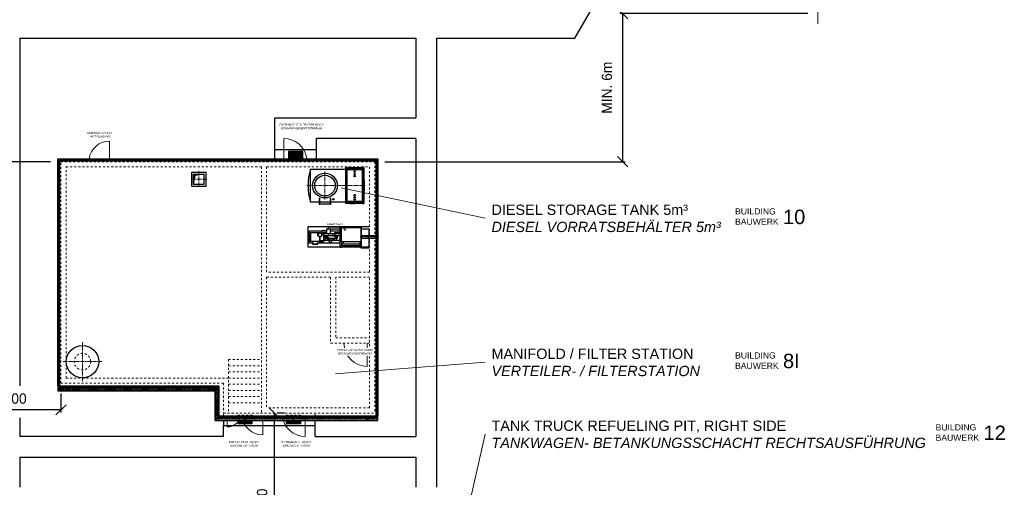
# Model space of a CAD drawing. Header units: millimetres. Extents: x 40256 to 138809, y -76860 to 38764.
# Tile 13 of 18: x 75252 to 123103, y -29014 to -6317. Entities that reach past the tile are written whole.
import ezdxf

# ---------------------------------------------------------------- set-up
doc = ezdxf.new("R2010")
doc.units = ezdxf.units.MM
for name, pattern in [('ACAD_ISO10W100', [18, 12, -3, 0, -3]), ('DASHDOT', [1, 0.5, -0.25, 0, -0.25]), ('HIDDEN', [0.375, 0.25, -0.125]), ('JIS_02_0.7', [1.35, 0.75, -0.6]), ('JIS_02_1.0', [2, 1, -1]), ('MITTE2', [28.575, 19.05, -3.175, 3.175, -3.175])]:
    doc.linetypes.add(name, pattern=pattern)
doc.layers.add('Aggregate', color=253, linetype='Continuous')
doc.layers.add('Lagertank', color=253, linetype='Continuous')
doc.layers.add('Bemaßung', color=7, linetype='Continuous', lineweight=9)
doc.layers.add('Beschriftung', color=7, linetype='Continuous', lineweight=9)
doc.styles.add('LBB3.5M1000', font='isocp.shx', dxfattribs={"height": 3.5})
doc.dimstyles.new('DIN', dxfattribs={"dimtxt": 2.5, "dimasz": 2.5, "dimexe": 1.25, "dimexo": 0.625, "dimtad": 1, "dimtih": 1, "dimdec": 4, "dimdsep": 46, "dimlunit": 6, "dimtxsty": 'Standard', "dimcen": 2.5, "dimadec": 0, "dimazin": 0, "dimtfac": 1, "dimtdec": 4, "dimtmove": 0, "dimatfit": 3, "dimfxl": 0, "dimtvp": 1, "dimtolj": 1, "dimtzin": 0, "dimarcsym": 0})

# ---------------------------------------------------------------- blocks, each defined once
blk = doc.blocks.new('_Oblique')
at = {"color": 0, "linetype": 'ByBlock', "lineweight": -2}
blk.add_line((-0.5, -0.5), (0.5, 0.5), dxfattribs=at)
blk = doc.blocks.new('*D51')
at = {"layer": 'Bemaßung', "color": 0, "lineweight": -2, "transparency": 16777216}
for p, q in [((87626, -25414), (87626, -34414)), ((88126, -25414), (87751, -25414)), ((87126, -34414), (87501, -34414))]:
    blk.add_line(p, q, dxfattribs=at)
at = {"layer": 'DEFPOINTS', "color": 0, "transparency": 16777216}
for p in [(87626, -25414), (87626, -34414), (87626, -34414)]:
    blk.add_point(p, dxfattribs=at)
at = {"layer": 'Bemaßung', "color": 0, "lineweight": -2, "transparency": 16777216, "xscale": 500, "yscale": 500, "zscale": 500}
for p, rotation in [((87626, -25414), 90), ((87626, -34414), 270)]:
    blk.add_blockref('_Oblique', p, dxfattribs=dict(at, rotation=rotation))
at = {"layer": 'Bemaßung', "color": 0, "transparency": 16777216, "insert": (87035, -29914), "char_height": 500, "attachment_point": 5, "rotation": 90}
blk.add_mtext('\\A1;9.000', dxfattribs=at)
blk = doc.blocks.new('*D52')
at = {"layer": 'Bemaßung', "color": 0, "lineweight": -2, "transparency": 16777216}
for p, q in [((72253, -21669), (72253, -25379)), ((77253, -24464), (77253, -25379)), ((77253, -25254), (72253, -25254))]:
    blk.add_line(p, q, dxfattribs=at)
at = {"layer": 'DEFPOINTS', "color": 0, "transparency": 16777216}
for p in [(72253, -21169), (77253, -23964), (72253, -25254)]:
    blk.add_point(p, dxfattribs=at)
at = {"layer": 'Bemaßung', "color": 0, "lineweight": -2, "transparency": 16777216, "xscale": 500, "yscale": 500, "zscale": 500, "rotation": 180}
blk.add_blockref('_Oblique', (72253, -25254), dxfattribs=at)
at = {"layer": 'Bemaßung', "color": 0, "lineweight": -2, "transparency": 16777216, "xscale": 500, "yscale": 500, "zscale": 500}
blk.add_blockref('_Oblique', (77253, -25254), dxfattribs=at)
at = {"layer": 'Bemaßung', "color": 0, "transparency": 16777216, "insert": (74753, -24712), "char_height": 500, "attachment_point": 5}
blk.add_mtext('\\A1;5.000', dxfattribs=at)
blk = doc.blocks.new('*D53')
at = {"layer": 'Bemaßung', "color": 0, "lineweight": -2, "transparency": 16777216}
for p, q in [((113547, -6020), (104425, -6020)), ((104550, -6020), (104550, -13214)), ((93003, -13214), (104675, -13214))]:
    blk.add_line(p, q, dxfattribs=at)
at = {"layer": 'DEFPOINTS', "color": 0, "transparency": 16777216}
for p in [(114047, -6020), (92503, -13214), (104550, -13214)]:
    blk.add_point(p, dxfattribs=at)
at = {"layer": 'Bemaßung', "color": 0, "lineweight": -2, "transparency": 16777216, "xscale": 500, "yscale": 500, "zscale": 500}
for p, rotation in [((104550, -6020), 90), ((104550, -13214), 270)]:
    blk.add_blockref('_Oblique', p, dxfattribs=dict(at, rotation=rotation))
at = {"layer": 'Bemaßung', "color": 0, "transparency": 16777216, "insert": (103791, -9617), "char_height": 500, "attachment_point": 5, "rotation": 90}
blk.add_mtext('\\A1;MIN. 6m', dxfattribs=at)
blk = doc.blocks.new('*D54')
at = {"layer": 'Bemaßung', "color": 0, "lineweight": -2, "transparency": 16777216}
for p, q in [((57926, -1674), (69202, -1674)), ((69077, -1674), (69077, -13214)), ((76753, -13214), (68952, -13214))]:
    blk.add_line(p, q, dxfattribs=at)
at = {"layer": 'DEFPOINTS', "color": 0, "transparency": 16777216}
for p in [(57426, -1674), (69077, -13214), (77253, -13214)]:
    blk.add_point(p, dxfattribs=at)
at = {"layer": 'Bemaßung', "color": 0, "lineweight": -2, "transparency": 16777216, "xscale": 500, "yscale": 500, "zscale": 500}
for p, rotation in [((69077, -1674), 90), ((69077, -13214), 270)]:
    blk.add_blockref('_Oblique', p, dxfattribs=dict(at, rotation=rotation))
at = {"layer": 'Bemaßung', "color": 0, "transparency": 16777216, "insert": (68090, -7444), "char_height": 500, "attachment_point": 5, "rotation": 90}
blk.add_mtext('\\A1;MIN. 6m', dxfattribs=at)

msp = doc.modelspace()

# ---------------------------------------------------------------- hatches: boundary and pattern name
at = {"lineweight": 13}
h = msp.add_hatch(dxfattribs=at)
h.set_pattern_fill('ANSI37', color=256, scale=10, angle=225)
h.set_pattern_definition([(270, (88658.482, -12913.515), (31.75, -7e-15), []), (0, (88658.482, -12913.515), (7e-15, 31.75), [])])
h.paths.add_polyline_path([(88308.48235, -13063.51548), (89008.48235, -13063.51548), (89008.48235, -12713.51548), (88308.48235, -12713.51548)])
h = msp.add_hatch(color=256)
h.dxf.hatch_style = 1
h.paths.add_polyline_path([(84205.98235, -13811.01548), (83953.48235, -13811.01548), (83953.48235, -13855.53804)])
h.paths.add_polyline_path([(83953.48235, -13811.01548), (83700.98235, -13811.01548), (83700.98235, -14063.51548), (83745.50491, -14063.51548), (83776.67994, -13886.71308), (83953.48235, -13855.53804)])
h.paths.add_polyline_path([(83745.50491, -14063.51548), (83700.98235, -14063.51548), (83700.98235, -14316.01548)])
h = msp.add_hatch(dxfattribs=at)
h.set_pattern_fill('ANSI37', color=256, scale=10, angle=45)
h.set_pattern_definition([(90, (86203.482, -25713.515), (-31.75, 5e-15), []), (180, (86203.482, -25713.515), (-5e-15, -31.75), [])])
h.paths.add_polyline_path([(86553.48235, -25766.18145), (85853.48235, -25766.18145), (85853.48235, -25913.51548), (86553.48235, -25913.51548)])
h.paths.add_polyline_path([(85853.48235, -25594.82577), (86553.48235, -25594.82577), (86553.48235, -25563.51548), (85853.48235, -25563.51548)])
h = msp.add_hatch(dxfattribs=at)
h.set_pattern_fill('ANSI37', color=256, scale=10, angle=45)
h.set_pattern_definition([(90, (88558.482, -25713.515), (-31.75, 5e-15), []), (180, (88558.482, -25713.515), (-5e-15, -31.75), [])])
h.paths.add_polyline_path([(88908.48235, -25766.18145), (88208.48235, -25766.18145), (88208.48235, -25913.51548), (88908.48235, -25913.51548)])
h.paths.add_polyline_path([(88208.48235, -25594.82577), (88908.48235, -25594.82577), (88908.48235, -25563.51548), (88208.48235, -25563.51548)])

# ---------------------------------------------------------------- linework, layer by layer
at = {"linetype": 'ACAD_ISO10W100', "lineweight": 18, "ltscale": 50}
msp.add_line((114046.63, -6520.42342), (114046.63, 35026.12862), dxfattribs=at)
for p, q in [((102230.36688, -7213.51548), (103949.93957, -4235.12822)), ((75253.48235, -7213.51548), (94503.48235, -7213.51548)), ((75253.48235, -7213.51548), (75253.48235, -24095.61631)), ((95503.48235, -7213.51548), (102230.36688, -7213.51548)), ((87653.48235, -13063.51548), (87653.48235, -12613.51548)), ((87653.48235, -12613.51548), (89663.48235, -12613.51548)), ((89663.48235, -12613.51548), (89663.48235, -13063.51548)), ((77103.48235, -24113.21753), (77103.48235, -13063.51548)), ((77103.48235, -13063.51548), (92653.48235, -13063.51548)), ((77203.48235, -13163.51548), (77103.48235, -13063.51548)), ((92603.48235, -13113.51548), (77153.48235, -13113.51548)), ((77153.48235, -24113.21753), (77153.48235, -13113.51548)), ((77203.48235, -13163.51548), (92553.48235, -13163.51548)), ((77203.48235, -24113.21753), (77203.48235, -13163.51548)), ((92553.48235, -13163.51548), (92653.48235, -13063.51548)), ((92553.48235, -13163.51548), (92553.48235, -25563.51548)), ((92603.48235, -13113.51548), (92603.48235, -25563.51548)), ((92653.48235, -13063.51548), (92653.48235, -25563.51548)), ((84205.98235, -13811.01548), (83776.67994, -13886.71308)), ((83700.98235, -14316.01548), (83776.67994, -13886.71308)), ((84953.48235, -24113.21753), (77103.48235, -24113.21753)), ((77103.48235, -24187.55082), (84897.84614, -24187.55082)), ((77103.48235, -24317.93655), (84767.46042, -24317.93655)), ((84750.81638, -24334.58059), (84922.17205, -24163.22491)), ((84750.81638, -25766.18145), (84750.81638, -24334.58059)), ((84767.46042, -25749.53741), (84767.46042, -24317.93655)), ((84897.84614, -25619.15169), (84897.84614, -24187.55082)), ((84922.17205, -25594.82577), (84922.17205, -24163.22491)), ((84953.48235, -25563.51548), (84953.48235, -24113.21753)), ((75253.48235, -25644.79702), (75253.48235, -26543.51548)), ((84922.17205, -25594.82577), (84750.81638, -25766.18145)), ((84767.46042, -25749.53741), (92653.48235, -25749.53741)), ((84897.84614, -25619.15169), (92653.48235, -25619.15169)), ((92653.48235, -25563.51548), (84953.48235, -25563.51548)), ((92553.48235, -25563.51548), (85103.48235, -25563.51548)), ((85153.48235, -25563.51548), (85153.48235, -25594.82577)), ((85153.48235, -25766.18145), (85153.48235, -26013.51548)), ((89608.48235, -25594.82577), (89608.48235, -25563.51548)), ((89608.48235, -26013.51548), (89608.48235, -25766.18145)), ((85153.48235, -26013.51548), (89608.48235, -26013.51548)), ((75253.48235, -27543.51548), (75253.48235, -29013.51548))]:
    msp.add_line(p, q)
at = {"lineweight": 5}
for p, q in [((79618.48235, -13063.51548), (79618.48235, -12208.51548)), ((88088.48235, -13063.51548), (88088.48235, -12083.51548)), ((92138.48235, -22013.51548), (92138.48235, -23143.51548)), ((85338.48235, -25563.51548), (85338.48235, -26083.51548)), ((87068.48235, -25563.51548), (87068.48235, -26463.51548)), ((89128.48235, -25563.51548), (89128.48235, -26543.51548))]:
    msp.add_line(p, q, dxfattribs=at)
at = {"linetype": 'JIS_02_1.0', "lineweight": 18, "ltscale": 100}
for p, q in [((77253.48235, -23963.51548), (77253.48235, -13213.51548)), ((77253.48235, -13213.51548), (92503.48235, -13213.51548)), ((92503.48235, -13213.51548), (92503.48235, -25413.51548)), ((77503.48235, -13463.51548), (87003.48235, -13463.51548)), ((77503.48235, -23713.51548), (77503.48235, -13463.51548)), ((87003.48235, -13463.51548), (87003.48235, -25413.51548)), ((87253.48235, -13463.51548), (87253.48235, -18563.51548)), ((87253.48235, -13463.51548), (92253.48235, -13463.51548)), ((92253.48235, -13463.51548), (92253.48235, -18563.51548)), ((92253.48235, -18563.51548), (87253.48235, -18563.51548)), ((87253.48235, -18813.51548), (87253.48235, -25163.51548)), ((87253.48235, -18813.51548), (90363.48235, -18813.51548)), ((90363.48235, -18813.51548), (90363.48235, -22013.51548)), ((92253.48235, -18813.51548), (90613.48235, -18813.51548)), ((90613.48235, -18813.51548), (90613.48235, -21763.51548)), ((92253.48235, -25163.51548), (92253.48235, -18813.51548)), ((90613.48235, -21763.51548), (92253.48235, -21763.51548)), ((90363.48235, -22013.51548), (92253.48235, -22013.51548)), ((85403.48235, -22813.51548), (85403.48235, -25413.51548)), ((85403.48235, -22813.51548), (87003.48235, -22813.51548)), ((85403.48235, -23113.51548), (87003.48235, -23113.51548)), ((85403.48235, -23413.51548), (87003.48235, -23413.51548)), ((77503.48235, -23713.51548), (85403.48235, -23713.51548)), ((85403.48235, -23713.51548), (87003.48235, -23713.51548)), ((77253.48235, -23963.51548), (85153.48235, -23963.51548)), ((85153.48235, -23963.51548), (85153.48235, -25413.51548)), ((85403.48235, -24013.51548), (87003.48235, -24013.51548)), ((85403.48235, -24313.51548), (87003.48235, -24313.51548)), ((85403.48235, -24613.51548), (87003.48235, -24613.51548)), ((85403.48235, -24913.51548), (87003.48235, -24913.51548)), ((92253.48235, -25163.51548), (87253.48235, -25163.51548)), ((85153.48235, -25413.51548), (92503.48235, -25413.51548)), ((85153.48235, -25563.51548), (85153.48235, -25413.51548)), ((85853.48235, -25563.51548), (85853.48235, -25513.51548)), ((85853.48235, -25513.51548), (86553.48235, -25513.51548)), ((86553.48235, -25513.51548), (86553.48235, -25563.51548)), ((88208.48235, -25563.51548), (88208.48235, -25513.51548)), ((88208.48235, -25513.51548), (88908.48235, -25513.51548)), ((88908.48235, -25513.51548), (88908.48235, -25563.51548)), ((89608.48235, -25563.51548), (89608.48235, -25413.51548))]:
    msp.add_line(p, q, dxfattribs=at)
at = {"linetype": 'MITTE2', "lineweight": 18, "ltscale": 10}
for p, q in [((83953.48235, -13669.07864), (83953.48235, -14457.95232)), ((84347.91919, -14063.51548), (83559.04551, -14063.51548)), ((78303.48235, -23855.28222), (78303.48235, -21971.74875)), ((77361.71561, -22913.51548), (79245.24908, -22913.51548))]:
    msp.add_line(p, q, dxfattribs=at)
at = {"linetype": 'DASHDOT', "ltscale": 10}
for p, q in [((77075.17155, -24248.90275), (84836.49422, -24248.90275)), ((84836.49422, -25680.50361), (84836.49422, -24248.90275)), ((84836.49422, -25680.50361), (92692.50993, -25680.50361))]:
    msp.add_line(p, q, dxfattribs=at)
for points in [[(89008.48235, -13063.51548), (89008.48235, -12713.51548), (88308.48235, -12713.51548), (88308.48235, -13063.51548)], [(84922.17205, -24163.22491), (77103.48235, -24163.22491), (77103.48235, -24334.58059), (84750.81638, -24334.58059)], [(84750.81638, -25766.18145), (92653.48235, -25766.18145), (92653.48235, -25594.82577), (84922.17205, -25594.82577)], [(85853.48235, -25563.51548), (85853.48235, -25594.82577)], [(85853.48235, -25766.18145), (85853.48235, -25913.51548), (86553.48235, -25913.51548), (86553.48235, -25766.18145)], [(86553.48235, -25594.82577), (86553.48235, -25563.51548)], [(88208.48235, -25563.51548), (88208.48235, -25594.82577)], [(88208.48235, -25766.18145), (88208.48235, -25913.51548), (88908.48235, -25913.51548), (88908.48235, -25766.18145)], [(88908.48235, -25594.82577), (88908.48235, -25563.51548)]]:
    msp.add_lwpolyline(points)
for points in [[(83610.98235, -13721.01548), (84295.98235, -13721.01548), (84295.98235, -14406.01548), (83610.98235, -14406.01548)], [(83700.98235, -13811.01548), (84205.98235, -13811.01548), (84205.98235, -14316.01548), (83700.98235, -14316.01548)]]:
    msp.add_lwpolyline(points, close=True)
for centre, radius in [((88658.48235, -12913.51548), 30.15), ((78303.48235, -22913.51548), 787.40157), ((77614.0731, -24248.90275), 58.97615), ((77614.0731, -24248.90275), 50), ((84442.8916, -24248.90275), 58.97615), ((84442.8916, -24248.90275), 50), ((86203.48235, -25713.51548), 30.15), ((88558.48235, -25713.51548), 30.15), ((92142.8916, -25680.50361), 58.97615), ((92142.8916, -25680.50361), 50)]:
    msp.add_circle(centre, radius)
at = {"linetype": 'JIS_02_1.0', "lineweight": 18, "ltscale": 100}
msp.add_circle((78303.48235, -22913.51548), 400, dxfattribs=at)
at = {"lineweight": 5}
for centre, radius, start, end in [((79618.48235, -13213.51548), 1005, 90, 171.416318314), ((88088.48235, -13213.51548), 1130, 7.628149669, 90), ((92138.48235, -22013.51548), 1130, 180, 270), ((85338.48235, -25413.51548), 670, 270, 347.062938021), ((87068.48235, -25413.51548), 1050, 188.213210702, 270), ((89128.48235, -25413.51548), 1130, 187.628149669, 270)]:
    msp.add_arc(centre, radius, start, end, dxfattribs=at)
at = {"layer": 'Aggregate'}
for p, q in [((89253.48235, -16363.51548), (89253.48235, -17363.51548)), ((92253.48235, -16363.51548), (89253.48235, -16363.51548)), ((89907.23043, -16651.28345), (89907.23043, -16679.95497)), ((89995.21466, -16651.28345), (89907.23043, -16651.28345)), ((89995.21466, -16651.28345), (89995.21466, -16708.51596)), ((90013.42584, -16545.08804), (90165.56984, -16545.08804)), ((90013.42584, -16633.07227), (90165.56984, -16633.07227)), ((90823.48235, -16385.24957), (90324.91729, -16385.24957)), ((90324.91729, -16473.2338), (90823.48235, -16473.2338)), ((90823.48235, -17323.51548), (90823.48235, -16403.51548)), ((91052.83565, -16385.24957), (90883.48235, -16385.24957)), ((90883.48235, -17097.51548), (90883.48235, -16403.51548)), ((89733.85091, -17208.11479), (89477.87527, -17208.11479)), ((89841.78782, -17039.03198), (89847.63083, -17060.83839)), ((90021.37596, -17060.83839), (89847.63083, -17060.83839)), ((89847.63083, -17120.33786), (89853.67809, -17126.38512)), ((90021.37596, -17120.33786), (90015.3287, -17126.38512)), ((90027.21897, -17039.03198), (90021.37596, -17060.83839)), ((90883.48235, -17097.51548), (90883.48235, -17323.51548)), ((90915.51672, -17184.39969), (90915.51672, -17097.51548)), ((90996.00587, -17184.39969), (90996.00587, -17097.51548)), ((91012.6657, -17201.05952), (91783.48235, -17201.05952)), ((92253.48235, -17363.51548), (89253.48235, -17363.51548)), ((91012.6657, -17281.54866), (91783.48235, -17281.54866))]:
    msp.add_line(p, q, dxfattribs=at)
at = {"layer": 'Aggregate', "lineweight": 9}
for p, q in [((90103.17815, -16991.81133), (90108.23907, -16983.04555)), ((90108.23907, -17000.57711), (90103.17815, -16991.81133)), ((90108.23907, -16983.04555), (90111.83703, -16983.04555)), ((90118.36092, -17000.57711), (90108.23907, -17000.57711)), ((90114.76297, -16983.04555), (90118.36092, -16983.04555)), ((90118.36092, -16983.04555), (90123.42185, -16991.81133)), ((90123.42185, -16991.81133), (90118.36092, -17000.57711)), ((90208.12534, -16991.81133), (90213.18627, -16983.04555)), ((90213.18627, -17000.57711), (90208.12534, -16991.81133)), ((90213.18627, -16983.04555), (90216.78423, -16983.04555)), ((90223.30812, -17000.57711), (90213.18627, -17000.57711)), ((90219.71016, -16983.04555), (90223.30812, -16983.04555)), ((90223.30812, -16983.04555), (90228.36905, -16991.81133)), ((90228.36905, -16991.81133), (90223.30812, -17000.57711)), ((90313.07254, -16991.81133), (90318.13347, -16983.04555)), ((90318.13347, -17000.57711), (90313.07254, -16991.81133)), ((90318.13347, -16983.04555), (90321.73143, -16983.04555)), ((90328.25532, -17000.57711), (90318.13347, -17000.57711)), ((90324.65736, -16983.04555), (90328.25532, -16983.04555)), ((90328.25532, -16983.04555), (90333.31625, -16991.81133)), ((90333.31625, -16991.81133), (90328.25532, -17000.57711)), ((90418.01974, -16991.81133), (90423.08067, -16983.04555)), ((90423.08067, -17000.57711), (90418.01974, -16991.81133)), ((90423.08067, -16983.04555), (90426.67862, -16983.04555)), ((90433.20252, -17000.57711), (90423.08067, -17000.57711)), ((90429.60456, -16983.04555), (90433.20252, -16983.04555)), ((90433.20252, -16983.04555), (90438.26344, -16991.81133)), ((90438.26344, -16991.81133), (90433.20252, -17000.57711)), ((90522.96694, -16991.81133), (90528.02787, -16983.04555)), ((90528.02787, -17000.57711), (90522.96694, -16991.81133)), ((90528.02787, -16983.04555), (90531.62582, -16983.04555)), ((90538.14972, -17000.57711), (90528.02787, -17000.57711)), ((90534.55176, -16983.04555), (90538.14972, -16983.04555)), ((90538.14972, -16983.04555), (90543.21064, -16991.81133)), ((90543.21064, -16991.81133), (90538.14972, -17000.57711)), ((90627.91414, -16991.81133), (90632.97507, -16983.04555)), ((90632.97507, -17000.57711), (90627.91414, -16991.81133)), ((90632.97507, -16983.04555), (90636.57302, -16983.04555)), ((90643.09692, -17000.57711), (90632.97507, -17000.57711)), ((90639.49896, -16983.04555), (90643.09692, -16983.04555)), ((90643.09692, -16983.04555), (90648.15784, -16991.81133)), ((90648.15784, -16991.81133), (90643.09692, -17000.57711))]:
    msp.add_line(p, q, dxfattribs=at)
at = {"layer": 'Aggregate', "linetype": 'MITTE2', "lineweight": 18, "ltscale": 3}
msp.add_line((92698.49808, -16863.51548), (91803.27532, -16863.51548), dxfattribs=at)
at = {"layer": 'Aggregate'}
for points in [[(89477.87527, -17169.87293), (89343.46003, -17169.87293), (89343.46003, -16557.15803), (89964.25399, -16557.15803)], [(89817.75347, -16858.89323), (89817.75347, -17077.37033), (89393.97271, -17077.37033), (89393.97271, -16649.66063), (89817.75347, -16649.66063), (89817.75347, -16659.24902)], [(89841.78782, -16861.74587), (89841.78782, -17039.03198), (90027.21897, -17039.03198), (90027.21897, -16708.51596)], [(90027.21897, -16708.51596), (90027.21897, -16708.51596), (89931.15379, -16708.51596)], [(90548.54328, -16707.4246), (89995.21466, -16707.4246)], [(90359.85816, -16557.15803), (90823.48235, -16557.15803)], [(90823.48235, -16665.64517), (90548.54328, -16665.64517), (90548.54328, -16789.72229), (90823.48235, -16789.72229)], [(90823.48235, -16687.43915), (90608.01151, -16687.43915), (90608.01151, -16687.43915)], [(90883.48235, -16363.51548), (91843.48235, -16363.51548), (91843.48235, -17363.51548), (90883.48235, -17363.51548)], [(90883.48235, -16403.51548), (91843.48235, -16403.51548), (91843.48235, -17097.51548), (90883.48235, -17097.51548)], [(91783.48235, -17097.51548), (91783.48235, -17323.51548), (91843.48235, -17323.51548), (91843.48235, -16403.51548), (91783.48235, -16403.51548)], [(90823.48235, -17169.87293), (89733.85091, -17169.87293)], [(89817.75347, -17019.60636), (89841.78782, -17019.60636)], [(90259.48387, -16937.30868), (90027.21897, -16937.30868), (90027.21897, -16789.72229), (90259.48387, -16789.72229)], [(90027.21897, -17019.60636), (90823.48235, -17019.60636)], [(90281.95772, -16789.72229), (90469.37827, -16789.72229)], [(90469.37827, -16937.30868), (90281.95772, -16937.30868)], [(90491.85212, -16789.72229), (90683.48235, -16789.72229), (90683.48235, -16937.30868), (90491.85212, -16937.30868)], [(90636.20759, -16852.94199), (90575.71355, -16852.94199)], [(90575.71355, -16874.08898), (90636.20759, -16874.08898)], [(90608.01151, -16767.9283), (90608.01151, -16767.9283), (90823.48235, -16767.9283)]]:
    msp.add_lwpolyline(points, dxfattribs=at)
for points in [[(90165.56984, -16490.90253), (90165.56984, -16687.25778), (90359.85816, -16687.25778), (90359.85816, -16490.90253)], [(90823.48235, -16363.51548), (90823.48235, -16403.51548), (90883.48235, -16403.51548), (90883.48235, -16363.51548)], [(91783.48235, -16363.51548), (91783.48235, -16403.51548), (91843.48235, -16403.51548), (91843.48235, -16363.51548)], [(92213.48235, -16465.51548), (92213.48235, -17405.51548), (91843.48235, -17405.51548), (91843.48235, -16465.51548)], [(89366.54039, -16843.81202), (89366.54039, -16883.21894), (89343.46003, -16883.21894), (89343.46003, -16843.81202)], [(89477.87527, -17087.37126), (89477.87527, -17215.40408), (89733.85091, -17215.40408), (89733.85091, -17087.37126)], [(90021.37596, -17060.83839), (90021.37596, -17120.33786), (89847.63083, -17120.33786), (89847.63083, -17060.83839)], [(90015.3287, -17126.38512), (90015.3287, -17130.17356), (89853.67809, -17130.17356), (89853.67809, -17126.38512)], [(90239.45627, -16869.97947), (90239.45627, -16857.05149), (90042.08035, -16857.05149), (90042.08035, -16869.97947)], [(90281.95772, -16765.54696), (90281.95772, -16806.49576), (90259.48387, -16806.49576), (90259.48387, -16765.54696)], [(90281.95772, -16961.484), (90281.95772, -16920.5352), (90259.48387, -16920.5352), (90259.48387, -16961.484)], [(90469.37827, -16765.54696), (90469.37827, -16806.49576), (90491.85212, -16806.49576), (90491.85212, -16765.54696)], [(90469.37827, -16961.484), (90469.37827, -16920.5352), (90491.85212, -16920.5352), (90491.85212, -16961.484)], [(90823.48235, -17323.51548), (90823.48235, -17363.51548), (90883.48235, -17363.51548), (90883.48235, -17323.51548)], [(91783.48235, -17323.51548), (91783.48235, -17363.51548), (91843.48235, -17363.51548), (91843.48235, -17323.51548)]]:
    msp.add_lwpolyline(points, close=True, dxfattribs=at)
at = {"layer": 'Aggregate', "lineweight": 9}
for points in [[(89820.31063, -16859.47448), (89820.31063, -16904.44121), (89823.75833, -16904.44121), (89823.75833, -16860.1505)], [(89831.49449, -16861.2286), (89831.49449, -16896.90595), (89828.0468, -16896.90595), (89828.0468, -16860.82223)], [(89839.23066, -16861.71402), (89839.23066, -16904.44121), (89835.78296, -16904.44121), (89835.78296, -16861.57012)], [(90111.83703, -16991.81133), (90111.83703, -16937.30868), (90114.76297, -16937.30868), (90114.76297, -16991.81133)], [(90216.78423, -16991.81133), (90216.78423, -16937.30868), (90219.71016, -16937.30868), (90219.71016, -16991.81133)], [(90321.73143, -16991.81133), (90321.73143, -16937.30868), (90324.65736, -16937.30868), (90324.65736, -16991.81133)], [(90426.67862, -16991.81133), (90426.67862, -16937.30868), (90429.60456, -16937.30868), (90429.60456, -16991.81133)], [(90531.62582, -16991.81133), (90531.62582, -16937.30868), (90534.55176, -16937.30868), (90534.55176, -16991.81133)], [(90636.57302, -16991.81133), (90636.57302, -16937.30868), (90639.49896, -16937.30868), (90639.49896, -16991.81133)]]:
    msp.add_lwpolyline(points, dxfattribs=at)
for points in [[(89823.75833, -16963.0138), (89823.75833, -16916.45371), (89820.31063, -16916.45371), (89820.31063, -16963.0138)], [(89823.75833, -17018.47384), (89823.75833, -16971.91375), (89820.31063, -16971.91375), (89820.31063, -17018.47384)], [(89828.0468, -16955.47854), (89828.0468, -16908.91845), (89831.49449, -16908.91845), (89831.49449, -16955.47854)], [(89828.0468, -17010.93858), (89828.0468, -16964.37849), (89831.49449, -16964.37849), (89831.49449, -17010.93858)], [(89835.78296, -16963.0138), (89835.78296, -16916.45371), (89839.23066, -16916.45371), (89839.23066, -16963.0138)], [(89835.78296, -17018.47384), (89835.78296, -16971.91375), (89839.23066, -16971.91375), (89839.23066, -17018.47384)]]:
    msp.add_lwpolyline(points, close=True, dxfattribs=at)
at = {"layer": 'Aggregate', "linetype": 'HIDDEN', "ltscale": 10}
msp.add_lwpolyline([(91843.48235, -16788.51548), (92645.64083, -16788.51548), (92645.64083, -16938.51548), (91843.48235, -16938.51548)], close=True, dxfattribs=at)
at = {"layer": 'Aggregate'}
for centre, radius in [((89841.78782, -16759.07113), 102.67474), ((89841.78782, -16759.07113), 82.02166), ((90563.84688, -16679.09055), 3.69958), ((90355.35066, -17086.96887), 58.01953), ((90563.84688, -16776.2769), 3.69958), ((90605.96057, -16863.51548), 34.27736), ((90605.96057, -16863.51548), 32.04186)]:
    msp.add_circle(centre, radius, dxfattribs=at)
at = {"layer": 'Aggregate', "linetype": 'JIS_02_0.7', "lineweight": 20, "ltscale": 50}
msp.add_circle((91052.83565, -16494.7977), 45.8933, dxfattribs=at)
at = {"layer": 'Aggregate'}
for centre, radius, start, end in [((90013.42584, -16651.28345), 106.19541, 90, 180), ((90013.42584, -16651.28345), 18.21118, 90, 180), ((90324.91729, -16491.44498), 106.19541, 90, 180), ((90324.91729, -16491.44498), 18.21118, 90, 180), ((90608.01151, -16727.68373), 40.24457, 90, 270), ((91052.83565, -16431.14287), 45.8933, 37.012681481, 142.987318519), ((91012.6657, -17184.39969), 97.14897, 180, 270), ((91012.6657, -17184.39969), 16.65983, 180, 270)]:
    msp.add_arc(centre, radius, start, end, dxfattribs=at)
at = {"layer": 'Aggregate', "lineweight": 9}
for centre, radius, start, end in [((90113.3, -16991.81133), 16.38156, 95.123671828, 84.876328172), ((90113.3, -16991.81133), 11.86156, 97.084726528, 82.915273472), ((90113.3, -16991.81133), 1.46297, 180, 0), ((90218.2472, -16991.81133), 16.38156, 95.123671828, 84.876328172), ((90218.2472, -16991.81133), 11.86156, 97.084726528, 82.915273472), ((90218.2472, -16991.81133), 1.46297, 180, 0), ((90323.19439, -16991.81133), 16.38156, 95.123671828, 84.876328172), ((90323.19439, -16991.81133), 11.86156, 97.084726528, 82.915273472), ((90323.19439, -16991.81133), 1.46297, 180, 0), ((90428.14159, -16991.81133), 16.38156, 95.123671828, 84.876328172), ((90428.14159, -16991.81133), 11.86156, 97.084726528, 82.915273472), ((90428.14159, -16991.81133), 1.46297, 180, 0), ((90533.08879, -16991.81133), 16.38156, 95.123671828, 84.876328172), ((90533.08879, -16991.81133), 11.86156, 97.084726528, 82.915273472), ((90533.08879, -16991.81133), 1.46297, 180, 0), ((90638.03599, -16991.81133), 16.38156, 95.123671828, 84.876328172), ((90638.03599, -16991.81133), 11.86156, 97.084726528, 82.915273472), ((90638.03599, -16991.81133), 1.46297, 180, 0)]:
    msp.add_arc(centre, radius, start, end, dxfattribs=at)
at = {"layer": 'Beschriftung'}
msp.add_line((97868.60743, -15945.17709), (90870.30338, -14481.64171), dxfattribs=at)
at = {"layer": 'Lagertank', "linetype": 'MITTE2', "lineweight": 18, "ltscale": 10}
for p, q in [((90088.49652, -13681.62436), (90088.49652, -15064.36722)), ((89213.48235, -14368.63248), (90635.86246, -14368.63248)), ((90644.58913, -14368.63248), (92063.48235, -14368.63248))]:
    msp.add_line(p, q, dxfattribs=at)
at = {"layer": 'Lagertank', "linetype": 'MITTE2', "lineweight": 5, "ltscale": 3}
for p, q in [((91578.36085, -13691.70771), (91484.74976, -13691.70771)), ((91578.36085, -13798.05859), (91484.74976, -13798.05859)), ((91531.5553, -13644.90217), (91531.5553, -13738.51326)), ((91531.5553, -13751.25304), (91531.5553, -13844.86413)), ((91531.5553, -13857.60391), (91531.5553, -13951.215)), ((91578.36085, -13904.40946), (91484.74976, -13904.40946)), ((91578.36085, -14832.8555), (91484.74976, -14832.8555)), ((91531.5553, -14879.66105), (91531.5553, -14786.04996)), ((91578.36085, -14939.20638), (91484.74976, -14939.20638)), ((91578.36085, -15045.55725), (91484.74976, -15045.55725)), ((91531.5553, -14986.01192), (91531.5553, -14892.40083)), ((91531.5553, -15092.36279), (91531.5553, -14998.7517)), ((91531.5553, -15137.49505), (91531.5553, -15259.6355))]:
    msp.add_line(p, q, dxfattribs=at)
at = {"layer": 'Lagertank'}
for points in [[(89808.49652, -15168.63244), (89388.49651, -15168.63243), (89388.49654, -13568.63248), (91888.46816, -13568.63248), (91888.46816, -15168.63248), (91283.19145, -15168.63247)], [(91531.5553, -15193.63248), (91094.0553, -15193.63248), (91094.0553, -13543.63248), (91969.0553, -13543.63248), (91969.0553, -15193.63248), (91531.5553, -15193.63248)], [(90338.49652, -15168.63245), (89838.49652, -15168.63244)], [(91234.46714, -15168.63247), (90368.49652, -15168.63245)], [(91531.5553, -15238.63246), (91094.0553, -15238.63246), (91094.0553, -15188.63246), (91531.5553, -15188.63246)], [(91329.06422, -15238.63246), (91531.5553, -15238.63246)], [(91531.5553, -15170.48361), (91507.19315, -15170.48361), (91507.19315, -15159.22721), (91507.19315, -15159.22721)], [(91555.91746, -15159.22721), (91555.91746, -15159.22721), (91555.91746, -15170.48361), (91531.5553, -15170.48361)], [(91531.5553, -15188.63246), (91969.0553, -15188.63246), (91969.0553, -15238.63246), (91531.5553, -15238.63246)]]:
    msp.add_lwpolyline(points, dxfattribs=at)
for points in [[(91094.0553, -13498.6325), (91144.0553, -13498.6325), (91144.0553, -15238.63246), (91094.0553, -15238.63246)], [(91094.0553, -13498.6325), (91969.0553, -13498.6325), (91969.0553, -13548.6325), (91094.0553, -13548.6325)], [(91919.0553, -13593.63248), (91919.0553, -15143.63248), (91144.0553, -15143.63248), (91144.0553, -13593.63248)], [(91969.0553, -13498.6325), (91919.0553, -13498.6325), (91919.0553, -15238.63246), (91969.0553, -15238.63246)], [(91497.80375, -15143.63248), (91565.30686, -15143.63248), (91565.30686, -15159.22721), (91497.80375, -15159.22721)]]:
    msp.add_lwpolyline(points, close=True, dxfattribs=at)
at = {"layer": 'Lagertank', "linetype": 'Continuous', "lineweight": 18, "ltscale": 10}
for points in [[(89838.49652, -14976.27883), (89808.49652, -14976.27883), (89808.49652, -15282.72745), (89838.49652, -15282.72745)], [(89838.49652, -15271.55258), (90338.49652, -15271.55258), (90338.49652, -15251.55258), (89838.49652, -15251.55258)], [(90368.49652, -14976.27883), (90338.49652, -14976.27883), (90338.49652, -15282.72745), (90368.49652, -15282.72745)]]:
    msp.add_lwpolyline(points, close=True, dxfattribs=at)
at = {"layer": 'Lagertank'}
for centre, radius in [((90088.49652, -14368.63245), 600), ((90088.49652, -14368.63245), 500), ((91531.5553, -13691.70771), 33.75156), ((91531.5553, -13798.05859), 33.75156), ((91531.5553, -13904.40946), 33.75156), ((91531.5553, -14832.8555), 33.75156), ((90498.52027, -15032.26279), 33.75156), ((91531.5553, -14939.20638), 33.75156), ((91531.5553, -15045.55725), 33.75156)]:
    msp.add_circle(centre, radius, dxfattribs=at)
for centre, start, end in [((91885.69882, -14368.63248), 162.236697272, 197.763302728), ((89391.26587, -14368.63248), 342.236697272, 17.763302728)]:
    msp.add_arc(centre, 2622.21647, start, end, dxfattribs=at)

# ---------------------------------------------------------------- texts
at = {"layer": 'Aggregate', "insert": (90177.22238, -16181.32846), "char_height": 100, "attachment_point": 1, "style": 'LBB3.5M1000'}
msp.add_mtext_dynamic_manual_height_columns('{\\fArial|b0|i0|c0|p34;AGGREGAT}', width=929.9996697, gutter_width=17.5, heights=[154.94436], dxfattribs=at)
at = {"layer": 'Beschriftung', "attachment_point": 1, "style": 'LBB3.5M1000'}
for s, insert, char_height, width in [('{\\fArial|b0|i0|c0|p34;DIESEL STORAGE TANK 5m³\\P\\fArial|b0|i1|c0|p34;DIESEL VORRATSBEHÄLTER 5m³}', (98182.67511, -15291.05773), 500, 12983.565192), ('{\\fArial|b0|i0|c0|p34;BUILDING\\PBAUWERK}', (110016.68054, -15471.98934), 300, 2194.0542879), ('{\\fArial|b0|i0|c0|p34;10}', (112345.50816, -15537.46881), 700, 787.9242064), ('{\\fArial|b0|i0|c0|p34;MANIFOLD / FILTER STATION\\P\\fArial|b0|i1|c0|p34;VERTEILER- / FILTERSTATION}', (98182.67511, -22284.16939), 500, 12983.565192), ('{\\fArial|b0|i0|c0|p34;BUILDING\\PBAUWERK}', (110016.68054, -22465.101), 300, 2194.0542879), ('{\\fArial|b0|i0|c0|p34;8\\fMS Reference Sans Serif|b0|i0|c0|p34;I}', (112345.50816, -22530.58046), 700, 787.9242064), ('{\\fArial|b0|i0|c0|p34;BUILDING\\PBAUWERK}', (119761.44356, -25955.32952), 300, 2194.0542879), ('{\\fArial|b0|i0|c0|p34;12}', (122090.27118, -26020.80898), 700, 787.9242064)]:
    msp.add_mtext(s, dxfattribs=dict(at, insert=insert, char_height=char_height, width=width))

# ---------------------------------------------------------------- dimensions: what is measured, and where the dimension line sits
at = {"layer": 'Bemaßung'}
dim = msp.add_linear_dim(base=(69076.53442, -13213.51548), p1=(57426.17325, -1674.21198), p2=(77253.48235, -13213.51548), angle=90, text='MIN. 6m', dimstyle='DIN', override={"dimscale": 100, "dimtxt": 5, "dimasz": 5, "dimexo": 5, "dimgap": 2, "dimblk1": 'Oblique', "dimblk2": 'Oblique', "dimsah": 1, "dimtmove": 2}, dxfattribs=at)
dim.commit()
dim.dimension.update_dxf_attribs({"geometry": '*D54', "text_midpoint": (68089.77784, -7443.86373), "dimtype": 160})
dim = msp.add_linear_dim(base=(72253.48235, -25253.59909), p1=(77253.48235, -23963.51548), p2=(72253.48235, -21168.51548), dimstyle='DIN', override={"dimscale": 100, "dimtxt": 5, "dimasz": 5, "dimexo": 5, "dimgap": 2, "dimblk1": 'Oblique', "dimblk2": 'Oblique', "dimsah": 1, "dimtmove": 2}, dxfattribs=at)
dim.commit()
dim.dimension.update_dxf_attribs({"geometry": '*D52', "text_midpoint": (74753.48235, -24712.27723), "dimtype": 160})

# ---------------------------------------------------------------- next in the draw order: texts
at = {"layer": 'Beschriftung', "char_height": 100, "attachment_point": 1, "style": 'LBB3.5M1000', "bg_fill": 3, "box_fill_scale": 1.5, "bg_fill_color": 256, "bg_fill_transparency": 0}
for s, width, insert in [('\\pi24.171;{\\fArial|b0|i0|c0|p34;EMERGENCY EXIT\\P\\pi149.58;\\fArial|b0|i1|c0|p34;NOTAUSGANG}', 1284.222068, (78524.02425, -11760.14654)), ('\\pi29.001;{\\fArial|b0|i0|c0|p34;ENTRANCE WASH ROOM\\P\\pi61.266;\\fArial|b0|i1|c0|p34;EINGANG WASCHRAUM}', 1736.1062222, (90671.35742, -22301.33822)), ('\\pi61.77;{\\fArial|b0|i0|c0|p34;ENTRANCE M - ROOM\\P\\pi125.07;\\fArial|b0|i1|c0|p34;EINGANG M - RAUM}', 1584.2499474, (85357.29672, -26771.90243))]:
    msp.add_mtext_dynamic_manual_height_columns(s, width=width, gutter_width=17.5, heights=[0], dxfattribs=dict(at, insert=insert))

# ---------------------------------------------------------------- next in the draw order: linework, layer by layer
for q in [(85153.48235, -26013.51548), (75253.48235, -26543.51548)]:
    msp.add_line((85153.48235, -26543.51548), q)
at = {"layer": 'Beschriftung'}
msp.add_line((97868.60743, -22938.28875), (90599.44689, -23509.03955), dxfattribs=at)

# ---------------------------------------------------------------- next in the draw order: texts
at = {"layer": 'Beschriftung', "char_height": 100, "attachment_point": 1, "style": 'LBB3.5M1000', "bg_fill": 3, "box_fill_scale": 1.5, "bg_fill_color": 256, "bg_fill_transparency": 0}
for s, width, insert in [('\\pi33.068;{\\fArial|b0|i0|c0|p34;ENTRANCE GENERATOR ROOM\\P\\pi115.78;\\fArial|b0|i1|c0|p34;EINGANG GENERATORRAUM}', 2209.9974041, (87844.10905, -11364.12953)), ('\\pi73.366;{\\fArial|b0|i0|c0|p34;ENTRANCE E - ROOM\\P\\pi136.67;\\fArial|b0|i1|c0|p34;EINGANG E - RAUM}', 1584.2499474, (87895.5949, -26771.90243))]:
    msp.add_mtext_dynamic_manual_height_columns(s, width=width, gutter_width=17.5, heights=[0], dxfattribs=dict(at, insert=insert))

# ---------------------------------------------------------------- next in the draw order: linework, layer by layer
for p, q in [((94503.48235, -7213.51548), (94503.48235, -11083.51548)), ((95503.48235, -7213.51548), (95503.48235, -29013.51548)), ((87653.48235, -12613.51548), (87653.48235, -11083.51548)), ((87653.48235, -11083.51548), (94503.48235, -11083.51548)), ((94503.48235, -12083.51548), (89663.48235, -12083.51548)), ((89663.48235, -12083.51548), (89663.48235, -12613.51548)), ((94503.48235, -12083.51548), (94503.48235, -26543.51548)), ((89608.48235, -26543.51548), (89608.48235, -26013.51548)), ((89608.48235, -26543.51548), (94503.48235, -26543.51548)), ((75253.48235, -27543.51548), (94503.48235, -27543.51548)), ((94503.48235, -27543.51548), (94503.48235, -29013.51548))]:
    msp.add_line(p, q)
at = {"layer": 'Beschriftung'}
msp.add_line((97868.60743, -26428.51727), (96631.00394, -31933.81764), dxfattribs=at)

# ---------------------------------------------------------------- next in the draw order: texts
at = {"layer": 'Beschriftung', "insert": (98182.67511, -25774.39791), "char_height": 500, "width": 21242.5019986, "attachment_point": 1, "style": 'LBB3.5M1000'}
msp.add_mtext('{\\fArial|b0|i0|c0|p34;TANK TRUCK REFUELING PIT, RIGHT SIDE\\P\\fArial|b0|i1|c0|p34;TANKWAGEN- BETANKUNGSSCHACHT RECHTSAUSFÜHRUNG}', dxfattribs=at)

# ---------------------------------------------------------------- next in the draw order: dimensions: what is measured, and where the dimension line sits
at = {"layer": 'Bemaßung'}
dim = msp.add_linear_dim(base=(104550.13514, -13213.51548), p1=(114046.63, -6020.42342), p2=(92503.48235, -13213.51548), angle=90, text='MIN. 6m', dimstyle='DIN', override={"dimscale": 100, "dimtxt": 5, "dimasz": 5, "dimexo": 5, "dimgap": 2, "dimblk1": 'Oblique', "dimblk2": 'Oblique', "dimsah": 1, "dimtmove": 2}, dxfattribs=at)
dim.commit()
dim.dimension.update_dxf_attribs({"geometry": '*D53', "text_midpoint": (103790.6665, -9616.96945), "dimtype": 160})
dim = msp.add_linear_dim(base=(87625.91679, -34413.51548), p1=(87625.91679, -25413.51548), p2=(87625.91679, -34413.51548), angle=90, dimstyle='DIN', override={"dimscale": 100, "dimtxt": 5, "dimasz": 5, "dimexo": 5, "dimgap": 2, "dimblk1": 'Oblique', "dimblk2": 'Oblique', "dimsah": 1, "dimtmove": 2}, dxfattribs=at)
dim.commit()
dim.dimension.update_dxf_attribs({"geometry": '*D51', "text_midpoint": (87034.65831, -29913.51548), "dimtype": 160})

doc.saveas('drawing.dxf')
